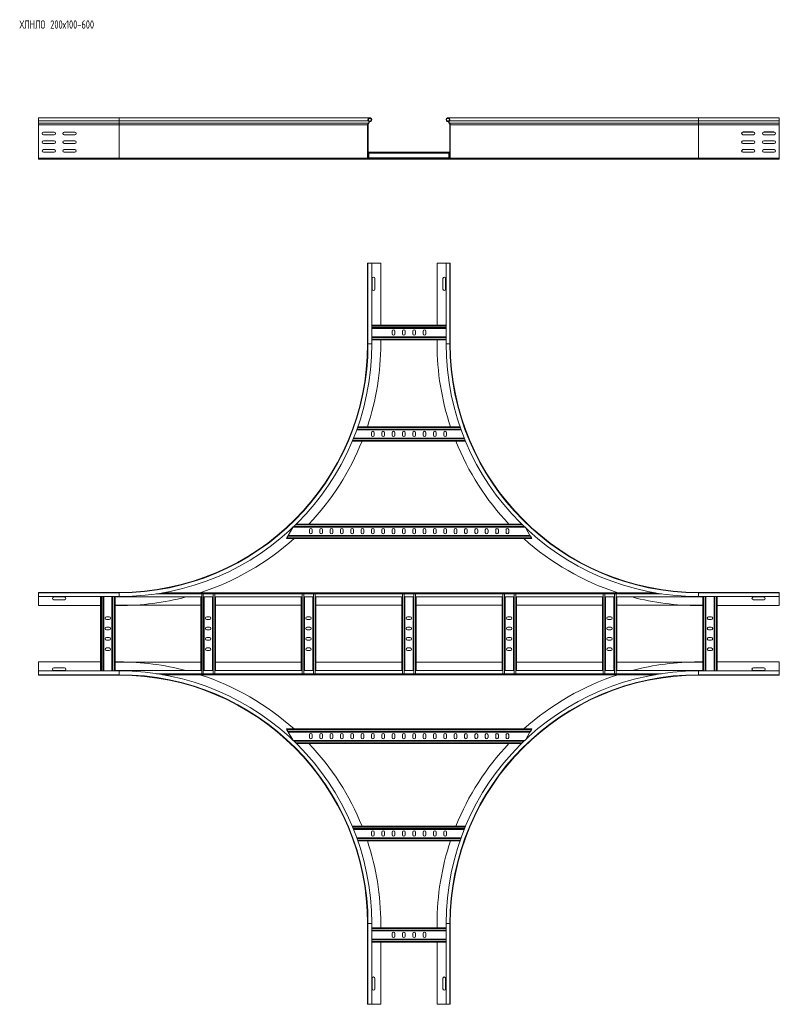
# Model space of a CAD drawing. Header units: millimetres. Extents: x -39 to 18998, y -9084 to 295.
# Tile 1 of 29: x -39 to 1796, y -8586 to -6208. Entities that reach past the tile are written whole.
import ezdxf

# ---------------------------------------------------------------- set-up
doc = ezdxf.new("R2010")
doc.units = ezdxf.units.MM
doc.styles.add('SLDTEXTSTYLE0', font='TXT', dxfattribs={"width": 0.7, "bigfont": 'bigfont'})

msp = doc.modelspace()

# ---------------------------------------------------------------- linework, layer by layer
at = {"color": 7, "linetype": 'Continuous', "lineweight": 15}
for p, q in [((201.1, -6445.2), (6.1, -6445.2)), ((6.1, -6445.2), (6.1, -6452.6)), ((6.1, -6452.6), (6.1, -6457.9)), ((6.1, -6457.9), (6.1, -6458.3)), ((6.1, -6458.3), (6.1, -6462.4)), ((6.1, -6462.4), (6.1, -6542.8)), ((806.7, -6445.2), (201.1, -6445.2)), ((801.1, -6462.4), (801.1, -6542.8)), ((802.3, -6542.8), (802.3, -6462.4)), ((803.1, -6457.9), (802.7, -6458.3)), ((803.6, -6459.1), (803.9, -6458.8)), ((807.9, -6452.9), (804.8, -6452.9)), ((808.3, -6454), (805.2, -6454)), ((807.9, -6452.9), (808.3, -6454)), ((994.2, -6452.9), (993.8, -6454)), ((996.9, -6454), (993.8, -6454)), ((997.3, -6452.9), (994.2, -6452.9)), ((1601.1, -6445.2), (995.4, -6445.2)), ((998.6, -6459.1), (998.2, -6458.8)), ((999.1, -6457.9), (999.4, -6458.3)), ((999.9, -6542.8), (999.9, -6462.4)), ((1001.1, -6462.4), (1001.1, -6542.8)), ((1796.1, -6445.2), (1601.1, -6445.2)), ((1796.1, -6445.2), (1796.1, -6452.6)), ((1796.1, -6452.6), (1796.1, -6457.9)), ((1796.1, -6457.9), (1796.1, -6458.3)), ((1796.1, -6458.3), (1796.1, -6462.4)), ((1796.1, -6462.4), (1796.1, -6542.8)), ((18.3, -6479.9), (43.8, -6479.9)), ((18.3, -6485.9), (43.8, -6485.9)), ((43.8, -6486.4), (18.3, -6486.4)), ((68.3, -6479.9), (93.8, -6479.9)), ((68.3, -6485.9), (93.8, -6485.9)), ((93.8, -6486.4), (68.3, -6486.4)), ((1733.8, -6479.4), (1708.3, -6479.4)), ((1733.8, -6479.9), (1708.3, -6479.9)), ((1708.3, -6485.9), (1733.8, -6485.9)), ((1783.8, -6479.4), (1758.3, -6479.4)), ((1783.8, -6479.9), (1758.3, -6479.9)), ((1758.3, -6485.9), (1783.8, -6485.9)), ((18.3, -6500.9), (43.8, -6500.9)), ((18.3, -6507.2), (43.8, -6507.2)), ((43.8, -6507.4), (18.3, -6507.4)), ((68.3, -6500.9), (93.8, -6500.9)), ((68.3, -6507.2), (93.8, -6507.2)), ((93.8, -6507.4), (68.3, -6507.4)), ((1733.8, -6500.7), (1708.3, -6500.7)), ((1733.8, -6500.9), (1708.3, -6500.9)), ((1708.3, -6507.2), (1733.8, -6507.2)), ((1783.8, -6500.7), (1758.3, -6500.7)), ((1783.8, -6500.9), (1758.3, -6500.9)), ((1758.3, -6507.2), (1783.8, -6507.2)), ((18.3, -6521.9), (43.8, -6521.9)), ((43.8, -6528.4), (18.3, -6528.4)), ((68.3, -6521.9), (93.8, -6521.9)), ((93.8, -6528.4), (68.3, -6528.4)), ((802.3, -6528.5), (804.6, -6528.5)), ((997.6, -6528.5), (804.6, -6528.5)), ((804.6, -6530.3), (804.6, -6528.5)), ((804.6, -6542.2), (804.6, -6530.3)), ((997.6, -6528.5), (999.9, -6528.5)), ((997.6, -6530.3), (997.6, -6528.5)), ((997.6, -6542.2), (997.6, -6530.3)), ((1733.8, -6521.9), (1708.3, -6521.9)), ((1708.3, -6528.4), (1733.8, -6528.4)), ((1783.8, -6521.9), (1758.3, -6521.9)), ((1758.3, -6528.4), (1783.8, -6528.4)), ((6.1, -6542.8), (6.1, -6545.2)), ((201.1, -6545.2), (6.1, -6545.2)), ((803.5, -6545.2), (201.1, -6545.2)), ((833.1, -6544), (803.5, -6544)), ((803.5, -6545.2), (833.1, -6545.2)), ((804.6, -6544), (804.6, -6542.2)), ((833.1, -6545.2), (833.1, -6544)), ((969.1, -6544), (833.1, -6544)), ((833.1, -6545.2), (969.1, -6545.2)), ((969.1, -6544), (998.7, -6544)), ((969.1, -6545.2), (969.1, -6544)), ((998.7, -6545.2), (969.1, -6545.2)), ((997.6, -6544), (997.6, -6542.2)), ((1601.1, -6545.2), (998.7, -6545.2)), ((1601.1, -6545.2), (1796.1, -6545.2)), ((1796.1, -6542.8), (1796.1, -6545.2)), ((801.1, -6991.3), (801.1, -6796.3)), ((802.2, -6796.3), (801.1, -6796.3)), ((802.2, -6796.3), (802.2, -6991.3)), ((811.3, -6796.3), (802.2, -6796.3)), ((811.3, -6991.3), (811.3, -6796.3)), ((833.1, -6796.3), (811.3, -6796.3)), ((833.1, -6946.3), (833.1, -6796.3)), ((969.1, -6946.3), (969.1, -6796.3)), ((969.1, -6796.3), (990.8, -6796.3)), ((990.8, -6796.3), (990.8, -6991.3)), ((990.8, -6796.3), (999.9, -6796.3)), ((999.9, -6991.3), (999.9, -6796.3)), ((999.9, -6796.3), (1001.1, -6796.3)), ((1001.1, -6991.3), (1001.1, -6796.3)), ((812.3, -6833.5), (812.3, -6859)), ((818.8, -6859), (818.8, -6833.5)), ((983.3, -6833.5), (983.3, -6859)), ((989.8, -6859), (989.8, -6833.5)), ((811.3, -6946.3), (990.8, -6946.3)), ((811.3, -6953.8), (990.8, -6953.8)), ((860.3, -6960.5), (860.3, -6967)), ((866.8, -6967), (866.8, -6960.5)), ((885.3, -6960.5), (885.3, -6967)), ((891.8, -6967), (891.8, -6960.5)), ((910.3, -6960.5), (910.3, -6967)), ((916.8, -6967), (916.8, -6960.5)), ((935.3, -6960.5), (935.3, -6967)), ((941.8, -6967), (941.8, -6960.5)), ((811.3, -6973.8), (990.8, -6973.8)), ((811.3, -6981.3), (990.8, -6981.3)), ((833.1, -6991.3), (833.1, -6981.3)), ((969.1, -6991.3), (969.1, -6981.3)), ((1027.2, -7198.8), (774.9, -7198.8)), ((1024.6, -7191.3), (777.6, -7191.3)), ((810.5, -7205.5), (810.5, -7212)), ((817, -7212), (817, -7205.5)), ((835.5, -7205.5), (835.5, -7212)), ((842, -7212), (842, -7205.5)), ((860.5, -7205.5), (860.5, -7212)), ((867, -7212), (867, -7205.5)), ((885.5, -7205.5), (885.5, -7212)), ((892, -7212), (892, -7205.5)), ((910.5, -7205.5), (910.5, -7212)), ((917, -7212), (917, -7205.5)), ((935.5, -7205.5), (935.5, -7212)), ((942, -7212), (942, -7205.5)), ((960.5, -7205.5), (960.5, -7212)), ((967, -7212), (967, -7205.5)), ((985.5, -7205.5), (985.5, -7212)), ((992, -7212), (992, -7205.5)), ((1037.9, -7226.3), (764.2, -7226.3)), ((1034.8, -7218.8), (767.3, -7218.8)), ((620.2, -7434.7), (609.3, -7453.8)), ((1180.9, -7433.8), (621.3, -7433.8)), ((1173.1, -7426.3), (629, -7426.3)), ((660.7, -7440.5), (660.7, -7447)), ((667.2, -7447), (667.2, -7440.5)), ((685.7, -7440.5), (685.7, -7447)), ((692.2, -7447), (692.2, -7440.5)), ((710.7, -7440.5), (710.7, -7447)), ((717.2, -7447), (717.2, -7440.5)), ((735.7, -7440.5), (735.7, -7447)), ((742.2, -7447), (742.2, -7440.5)), ((760.7, -7440.5), (760.7, -7447)), ((767.2, -7447), (767.2, -7440.5)), ((785.7, -7440.5), (785.7, -7447)), ((792.2, -7447), (792.2, -7440.5)), ((810.7, -7440.5), (810.7, -7447)), ((817.2, -7447), (817.2, -7440.5)), ((835.7, -7440.5), (835.7, -7447)), ((842.2, -7447), (842.2, -7440.5)), ((860.7, -7440.5), (860.7, -7447)), ((867.2, -7447), (867.2, -7440.5)), ((885.7, -7440.5), (885.7, -7447)), ((892.2, -7447), (892.2, -7440.5)), ((910.7, -7440.5), (910.7, -7447)), ((917.2, -7447), (917.2, -7440.5)), ((935.7, -7440.5), (935.7, -7447)), ((942.2, -7447), (942.2, -7440.5)), ((960.7, -7440.5), (960.7, -7447)), ((967.2, -7447), (967.2, -7440.5)), ((985.7, -7440.5), (985.7, -7447)), ((992.2, -7447), (992.2, -7440.5)), ((1010.7, -7440.5), (1010.7, -7447)), ((1017.2, -7447), (1017.2, -7440.5)), ((1035.7, -7440.5), (1035.7, -7447)), ((1042.2, -7447), (1042.2, -7440.5)), ((1060.7, -7440.5), (1060.7, -7447)), ((1067.2, -7447), (1067.2, -7440.5)), ((1085.7, -7440.5), (1085.7, -7447)), ((1092.2, -7447), (1092.2, -7440.5)), ((1110.7, -7440.5), (1110.7, -7447)), ((1117.2, -7447), (1117.2, -7440.5)), ((1135.7, -7440.5), (1135.7, -7447)), ((1142.2, -7447), (1142.2, -7440.5)), ((1193.6, -7453.8), (1183.5, -7436.2)), ((604.9, -7461.3), (606, -7459.5)), ((1197.9, -7461.3), (604.9, -7461.3)), ((606, -7459.5), (608.2, -7455.6)), ((608.2, -7455.6), (609.3, -7453.8)), ((1193.6, -7453.8), (609.3, -7453.8)), ((1193.6, -7453.8), (1194.6, -7455.6)), ((1194.6, -7455.6), (1196.9, -7459.5)), ((1196.9, -7459.5), (1197.9, -7461.3)), ((201.1, -7591.3), (6.1, -7591.3)), ((6.1, -7592.4), (6.1, -7591.3)), ((201.1, -7592.4), (6.1, -7592.4)), ((6.1, -7601.5), (6.1, -7592.4)), ((6.1, -7601.5), (201.1, -7601.5)), ((6.1, -7623.3), (6.1, -7601.5)), ((68.8, -7602.5), (43.3, -7602.5)), ((43.3, -7609), (68.8, -7609)), ((156.1, -7781), (156.1, -7601.5)), ((163.6, -7781), (163.6, -7601.5)), ((183.6, -7781), (183.6, -7601.5)), ((191.1, -7601.5), (191.1, -7602.5)), ((191.1, -7780.1), (191.1, -7602.5)), ((399, -7602.5), (191.1, -7602.5)), ((1496.5, -7592.5), (305.6, -7592.5)), ((398.6, -7780.1), (398.6, -7602.5)), ((399, -7594.8), (400.4, -7594.8)), ((400.4, -7594.8), (404.3, -7594.8)), ((404.3, -7594.8), (405.7, -7594.8)), ((426.5, -7602.5), (405.6, -7602.5)), ((406.1, -7780.1), (406.1, -7602.5)), ((426.1, -7780.1), (426.1, -7602.5)), ((426.5, -7594.8), (427.9, -7594.8)), ((427.9, -7594.8), (431.8, -7594.8)), ((431.8, -7594.8), (433.2, -7594.8)), ((641.5, -7602.5), (433.1, -7602.5)), ((433.6, -7780.1), (433.6, -7602.5)), ((641.1, -7780.1), (641.1, -7602.5)), ((641.5, -7594.8), (642.9, -7594.8)), ((642.9, -7594.8), (646.8, -7594.8)), ((646.8, -7594.8), (648.2, -7594.8)), ((669, -7602.5), (648.1, -7602.5)), ((648.6, -7780.1), (648.6, -7602.5)), ((668.6, -7780.1), (668.6, -7602.5)), ((669, -7594.8), (670.4, -7594.8)), ((670.4, -7594.8), (674.3, -7594.8)), ((674.3, -7594.8), (675.7, -7594.8)), ((884, -7602.5), (675.6, -7602.5)), ((676.1, -7780.1), (676.1, -7602.5)), ((883.6, -7780.1), (883.6, -7602.5)), ((884, -7594.8), (885.4, -7594.8)), ((885.4, -7594.8), (889.3, -7594.8)), ((889.3, -7594.8), (890.7, -7594.8)), ((911.5, -7602.5), (890.6, -7602.5)), ((891.1, -7780.1), (891.1, -7602.5)), ((911.1, -7780.1), (911.1, -7602.5)), ((911.5, -7594.8), (912.9, -7594.8)), ((912.9, -7594.8), (916.8, -7594.8)), ((916.8, -7594.8), (918.2, -7594.8)), ((1126.5, -7602.5), (918.1, -7602.5)), ((918.6, -7780.1), (918.6, -7602.5)), ((1126.1, -7780.1), (1126.1, -7602.5)), ((1126.5, -7594.8), (1127.9, -7594.8)), ((1127.9, -7594.8), (1131.8, -7594.8)), ((1131.8, -7594.8), (1133.2, -7594.8)), ((1154, -7602.5), (1133.1, -7602.5)), ((1133.6, -7780.1), (1133.6, -7602.5)), ((1153.6, -7780.1), (1153.6, -7602.5)), ((1154, -7594.8), (1155.4, -7594.8)), ((1155.4, -7594.8), (1159.3, -7594.8)), ((1159.3, -7594.8), (1160.7, -7594.8)), ((1369, -7602.5), (1160.6, -7602.5)), ((1161.1, -7780.1), (1161.1, -7602.5)), ((1368.6, -7780.1), (1368.6, -7602.5)), ((1369, -7594.8), (1370.4, -7594.8)), ((1370.4, -7594.8), (1374.3, -7594.8)), ((1374.3, -7594.8), (1375.7, -7594.8)), ((1396.5, -7602.5), (1375.6, -7602.5)), ((1376.1, -7780.1), (1376.1, -7602.5)), ((1396.1, -7780.1), (1396.1, -7602.5)), ((1396.5, -7594.8), (1397.9, -7594.8)), ((1397.9, -7594.8), (1401.8, -7594.8)), ((1401.8, -7594.8), (1403.2, -7594.8)), ((1611.1, -7602.5), (1403.1, -7602.5)), ((1403.6, -7780.1), (1403.6, -7602.5)), ((1601.1, -7591.3), (1796.1, -7591.3)), ((1796.1, -7592.4), (1601.1, -7592.4)), ((1601.1, -7601.5), (1796.1, -7601.5)), ((1611.1, -7601.5), (1611.1, -7602.5)), ((1611.1, -7780.1), (1611.1, -7602.5)), ((1618.6, -7781), (1618.6, -7601.5)), ((1638.6, -7781), (1638.6, -7601.5)), ((1646.1, -7781), (1646.1, -7601.5)), ((1758.8, -7602.5), (1733.3, -7602.5)), ((1733.3, -7609), (1758.8, -7609)), ((1796.1, -7592.4), (1796.1, -7591.3)), ((1796.1, -7601.5), (1796.1, -7592.4)), ((1796.1, -7623.3), (1796.1, -7601.5)), ((156.1, -7623.3), (6.1, -7623.3)), ((398.6, -7622.5), (191.1, -7622.5)), ((201.1, -7623.3), (191.1, -7623.3)), ((641.1, -7622.5), (433.6, -7622.5)), ((883.6, -7622.5), (676.1, -7622.5)), ((1126.1, -7622.5), (918.6, -7622.5)), ((1368.6, -7622.5), (1161.1, -7622.5)), ((1611.1, -7622.5), (1403.6, -7622.5)), ((1601.1, -7623.3), (1611.1, -7623.3)), ((1646.1, -7623.3), (1796.1, -7623.3)), ((176.8, -7650.5), (170.3, -7650.5)), ((170.3, -7657), (176.8, -7657)), ((419.3, -7650.5), (412.8, -7650.5)), ((412.8, -7657), (419.3, -7657)), ((661.8, -7650.5), (655.3, -7650.5)), ((655.3, -7657), (661.8, -7657)), ((904.3, -7650.5), (897.8, -7650.5)), ((897.8, -7657), (904.3, -7657)), ((1146.8, -7650.5), (1140.3, -7650.5)), ((1140.3, -7657), (1146.8, -7657)), ((1389.3, -7650.5), (1382.8, -7650.5)), ((1382.8, -7657), (1389.3, -7657)), ((1631.8, -7650.5), (1625.3, -7650.5)), ((1625.3, -7657), (1631.8, -7657)), ((176.8, -7675.5), (170.3, -7675.5)), ((419.3, -7675.5), (412.8, -7675.5)), ((661.8, -7675.5), (655.3, -7675.5)), ((904.3, -7675.5), (897.8, -7675.5)), ((1146.8, -7675.5), (1140.3, -7675.5)), ((1389.3, -7675.5), (1382.8, -7675.5)), ((1631.8, -7675.5), (1625.3, -7675.5)), ((170.3, -7682), (176.8, -7682)), ((176.8, -7700.5), (170.3, -7700.5)), ((412.8, -7682), (419.3, -7682)), ((419.3, -7700.5), (412.8, -7700.5)), ((655.3, -7682), (661.8, -7682)), ((661.8, -7700.5), (655.3, -7700.5)), ((897.8, -7682), (904.3, -7682)), ((904.3, -7700.5), (897.8, -7700.5)), ((1140.3, -7682), (1146.8, -7682)), ((1146.8, -7700.5), (1140.3, -7700.5)), ((1382.8, -7682), (1389.3, -7682)), ((1389.3, -7700.5), (1382.8, -7700.5)), ((1625.3, -7682), (1631.8, -7682)), ((1631.8, -7700.5), (1625.3, -7700.5)), ((170.3, -7707), (176.8, -7707)), ((176.8, -7725.5), (170.3, -7725.5)), ((412.8, -7707), (419.3, -7707)), ((419.3, -7725.5), (412.8, -7725.5)), ((655.3, -7707), (661.8, -7707)), ((661.8, -7725.5), (655.3, -7725.5)), ((897.8, -7707), (904.3, -7707)), ((904.3, -7725.5), (897.8, -7725.5)), ((1140.3, -7707), (1146.8, -7707)), ((1146.8, -7725.5), (1140.3, -7725.5)), ((1382.8, -7707), (1389.3, -7707)), ((1389.3, -7725.5), (1382.8, -7725.5)), ((1625.3, -7707), (1631.8, -7707)), ((1631.8, -7725.5), (1625.3, -7725.5)), ((170.3, -7732), (176.8, -7732)), ((412.8, -7732), (419.3, -7732)), ((655.3, -7732), (661.8, -7732)), ((897.8, -7732), (904.3, -7732)), ((1140.3, -7732), (1146.8, -7732)), ((1382.8, -7732), (1389.3, -7732)), ((1625.3, -7732), (1631.8, -7732)), ((156.1, -7759.3), (6.1, -7759.3)), ((6.1, -7759.3), (6.1, -7781)), ((68.8, -7773.5), (43.3, -7773.5)), ((201.1, -7759.3), (191.1, -7759.3)), ((191.1, -7760.1), (398.6, -7760.1)), ((433.6, -7760.1), (641.1, -7760.1)), ((676.1, -7760.1), (883.6, -7760.1)), ((918.6, -7760.1), (1126.1, -7760.1)), ((1161.1, -7760.1), (1368.6, -7760.1)), ((1403.6, -7760.1), (1611.1, -7760.1)), ((1601.1, -7759.3), (1611.1, -7759.3)), ((1646.1, -7759.3), (1796.1, -7759.3)), ((1758.8, -7773.5), (1733.3, -7773.5)), ((1796.1, -7759.3), (1796.1, -7781)), ((201.1, -7781), (6.1, -7781)), ((6.1, -7781), (6.1, -7790.1)), ((6.1, -7790.1), (201.1, -7790.1)), ((6.1, -7790.1), (6.1, -7791.3)), ((201.1, -7791.3), (6.1, -7791.3)), ((43.3, -7780), (68.8, -7780)), ((191.1, -7781), (191.1, -7780.1)), ((191.1, -7780.1), (399, -7780.1)), ((305.6, -7790.1), (1496.5, -7790.1)), ((399, -7787.8), (400.4, -7787.8)), ((400.4, -7787.8), (404.3, -7787.8)), ((404.3, -7787.8), (405.7, -7787.8)), ((405.6, -7780.1), (426.5, -7780.1)), ((426.5, -7787.8), (427.9, -7787.8)), ((427.9, -7787.8), (431.8, -7787.8)), ((431.8, -7787.8), (433.2, -7787.8)), ((433.1, -7780.1), (641.5, -7780.1)), ((641.5, -7787.8), (642.9, -7787.8)), ((642.9, -7787.8), (646.8, -7787.8)), ((646.8, -7787.8), (648.2, -7787.8)), ((648.1, -7780.1), (669, -7780.1)), ((669, -7787.8), (670.4, -7787.8)), ((670.4, -7787.8), (674.3, -7787.8)), ((674.3, -7787.8), (675.7, -7787.8)), ((675.6, -7780.1), (884, -7780.1)), ((884, -7787.8), (885.4, -7787.8)), ((885.4, -7787.8), (889.3, -7787.8)), ((889.3, -7787.8), (890.7, -7787.8)), ((890.6, -7780.1), (911.5, -7780.1)), ((911.5, -7787.8), (912.9, -7787.8)), ((912.9, -7787.8), (916.8, -7787.8)), ((916.8, -7787.8), (918.2, -7787.8)), ((918.1, -7780.1), (1126.5, -7780.1)), ((1126.5, -7787.8), (1127.9, -7787.8)), ((1127.9, -7787.8), (1131.8, -7787.8)), ((1131.8, -7787.8), (1133.2, -7787.8)), ((1133.1, -7780.1), (1154, -7780.1)), ((1154, -7787.8), (1155.4, -7787.8)), ((1155.4, -7787.8), (1159.3, -7787.8)), ((1159.3, -7787.8), (1160.7, -7787.8)), ((1160.6, -7780.1), (1369, -7780.1)), ((1369, -7787.8), (1370.4, -7787.8)), ((1370.4, -7787.8), (1374.3, -7787.8)), ((1374.3, -7787.8), (1375.7, -7787.8)), ((1375.6, -7780.1), (1396.5, -7780.1)), ((1396.5, -7787.8), (1397.9, -7787.8)), ((1397.9, -7787.8), (1401.8, -7787.8)), ((1401.8, -7787.8), (1403.2, -7787.8)), ((1403.1, -7780.1), (1611.1, -7780.1)), ((1796.1, -7781), (1601.1, -7781)), ((1601.1, -7790.1), (1796.1, -7790.1)), ((1601.1, -7791.3), (1796.1, -7791.3)), ((1611.1, -7781), (1611.1, -7780.1)), ((1733.3, -7780), (1758.8, -7780)), ((1796.1, -7781), (1796.1, -7790.1)), ((1796.1, -7790.1), (1796.1, -7791.3)), ((606, -7923.1), (604.9, -7921.3)), ((604.9, -7921.3), (1197.9, -7921.3)), ((608.2, -7927), (606, -7923.1)), ((609.3, -7928.8), (608.2, -7927)), ((609.3, -7928.8), (1193.6, -7928.8)), ((609.3, -7928.8), (620.2, -7947.8)), ((660.7, -7935.5), (660.7, -7942)), ((667.2, -7942), (667.2, -7935.5)), ((685.7, -7935.5), (685.7, -7942)), ((692.2, -7942), (692.2, -7935.5)), ((710.7, -7935.5), (710.7, -7942)), ((717.2, -7942), (717.2, -7935.5)), ((735.7, -7935.5), (735.7, -7942)), ((742.2, -7942), (742.2, -7935.5)), ((760.7, -7935.5), (760.7, -7942)), ((767.2, -7942), (767.2, -7935.5)), ((785.7, -7935.5), (785.7, -7942)), ((792.2, -7942), (792.2, -7935.5)), ((810.7, -7935.5), (810.7, -7942)), ((817.2, -7942), (817.2, -7935.5)), ((835.7, -7935.5), (835.7, -7942)), ((842.2, -7942), (842.2, -7935.5)), ((860.7, -7935.5), (860.7, -7942)), ((867.2, -7942), (867.2, -7935.5)), ((885.7, -7935.5), (885.7, -7942)), ((892.2, -7942), (892.2, -7935.5)), ((910.7, -7935.5), (910.7, -7942)), ((917.2, -7942), (917.2, -7935.5)), ((935.7, -7935.5), (935.7, -7942)), ((942.2, -7942), (942.2, -7935.5)), ((960.7, -7935.5), (960.7, -7942)), ((967.2, -7942), (967.2, -7935.5)), ((985.7, -7935.5), (985.7, -7942)), ((992.2, -7942), (992.2, -7935.5)), ((1010.7, -7935.5), (1010.7, -7942)), ((1017.2, -7942), (1017.2, -7935.5)), ((1035.7, -7935.5), (1035.7, -7942)), ((1042.2, -7942), (1042.2, -7935.5)), ((1060.7, -7935.5), (1060.7, -7942)), ((1067.2, -7942), (1067.2, -7935.5)), ((1085.7, -7935.5), (1085.7, -7942)), ((1092.2, -7942), (1092.2, -7935.5)), ((1110.7, -7935.5), (1110.7, -7942)), ((1117.2, -7942), (1117.2, -7935.5)), ((1135.7, -7935.5), (1135.7, -7942)), ((1142.2, -7942), (1142.2, -7935.5)), ((1183.5, -7946.3), (1193.6, -7928.8)), ((1194.6, -7927), (1193.6, -7928.8)), ((1196.9, -7923.1), (1194.6, -7927)), ((1197.9, -7921.3), (1196.9, -7923.1)), ((621.3, -7948.8), (1180.9, -7948.8)), ((629, -7956.3), (1173.1, -7956.3)), ((764.2, -8156.3), (1037.9, -8156.3)), ((767.3, -8163.8), (1034.8, -8163.8)), ((810.5, -8170.5), (810.5, -8177)), ((817, -8177), (817, -8170.5)), ((835.5, -8170.5), (835.5, -8177)), ((842, -8177), (842, -8170.5)), ((860.5, -8170.5), (860.5, -8177)), ((867, -8177), (867, -8170.5)), ((885.5, -8170.5), (885.5, -8177)), ((892, -8177), (892, -8170.5)), ((910.5, -8170.5), (910.5, -8177)), ((917, -8177), (917, -8170.5)), ((935.5, -8170.5), (935.5, -8177)), ((942, -8177), (942, -8170.5)), ((960.5, -8170.5), (960.5, -8177)), ((967, -8177), (967, -8170.5)), ((985.5, -8170.5), (985.5, -8177)), ((992, -8177), (992, -8170.5)), ((774.9, -8183.8), (1027.2, -8183.8)), ((777.6, -8191.3), (1024.6, -8191.3)), ((801.1, -8391.3), (801.1, -8586.3)), ((802.2, -8391.3), (802.2, -8586.3)), ((811.3, -8586.3), (811.3, -8391.3)), ((833.1, -8391.3), (833.1, -8401.3)), ((969.1, -8391.3), (969.1, -8401.3)), ((990.8, -8391.3), (990.8, -8586.3)), ((999.9, -8586.3), (999.9, -8391.3)), ((1001.1, -8391.3), (1001.1, -8586.3)), ((990.8, -8401.3), (811.3, -8401.3)), ((990.8, -8408.8), (811.3, -8408.8)), ((860.3, -8415.5), (860.3, -8422)), ((866.8, -8422), (866.8, -8415.5)), ((885.3, -8415.5), (885.3, -8422)), ((891.8, -8422), (891.8, -8415.5)), ((910.3, -8415.5), (910.3, -8422)), ((916.8, -8422), (916.8, -8415.5)), ((935.3, -8415.5), (935.3, -8422)), ((941.8, -8422), (941.8, -8415.5)), ((990.8, -8428.8), (811.3, -8428.8)), ((990.8, -8436.3), (811.3, -8436.3)), ((833.1, -8436.3), (833.1, -8586.3)), ((969.1, -8436.3), (969.1, -8586.3)), ((812.3, -8523.5), (812.3, -8549)), ((818.8, -8549), (818.8, -8523.5)), ((983.3, -8523.5), (983.3, -8549)), ((989.8, -8549), (989.8, -8523.5)), ((802.2, -8586.3), (801.1, -8586.3)), ((811.3, -8586.3), (802.2, -8586.3)), ((833.1, -8586.3), (811.3, -8586.3)), ((969.1, -8586.3), (990.8, -8586.3)), ((990.8, -8586.3), (999.9, -8586.3)), ((999.9, -8586.3), (1001.1, -8586.3))]:
    msp.add_line(p, q, dxfattribs=at)
at = {"color": 8, "linetype": 'Continuous', "lineweight": 0}
for p, q in [((201.1, -6452.6), (6.1, -6452.6)), ((201.1, -6457.9), (6.1, -6457.9)), ((201.1, -6458.3), (6.1, -6458.3)), ((201.1, -6462.4), (6.1, -6462.4)), ((201.1, -6445.2), (201.1, -6452.6)), ((803.2, -6452.6), (201.1, -6452.6)), ((201.1, -6452.6), (201.1, -6457.9)), ((803.1, -6457.9), (201.1, -6457.9)), ((201.1, -6457.9), (201.1, -6458.3)), ((201.1, -6458.3), (201.1, -6462.4)), ((802.7, -6458.3), (201.1, -6458.3)), ((201.1, -6462.4), (201.1, -6542.8)), ((801.1, -6462.4), (201.1, -6462.4)), ((1601.1, -6452.6), (998.9, -6452.6)), ((1601.1, -6457.9), (999.1, -6457.9)), ((1601.1, -6458.3), (999.4, -6458.3)), ((1601.1, -6462.4), (1001.1, -6462.4)), ((1601.1, -6445.2), (1601.1, -6452.6)), ((1601.1, -6452.6), (1601.1, -6457.9)), ((1601.1, -6452.6), (1796.1, -6452.6)), ((1601.1, -6457.9), (1601.1, -6458.3)), ((1601.1, -6457.9), (1796.1, -6457.9)), ((1601.1, -6458.3), (1601.1, -6462.4)), ((1601.1, -6458.3), (1796.1, -6458.3)), ((1601.1, -6462.4), (1601.1, -6542.8)), ((1601.1, -6462.4), (1796.1, -6462.4)), ((802.3, -6530.3), (804.6, -6530.3)), ((997.6, -6530.3), (804.6, -6530.3)), ((997.6, -6530.3), (999.9, -6530.3)), ((201.1, -6542.8), (6.1, -6542.8)), ((801.1, -6542.8), (201.1, -6542.8)), ((201.1, -6542.8), (201.1, -6545.2)), ((802.3, -6542.2), (804.6, -6542.2)), ((997.6, -6542.2), (804.6, -6542.2)), ((997.6, -6542.2), (999.9, -6542.2)), ((1601.1, -6542.8), (1001.1, -6542.8)), ((1601.1, -6542.8), (1601.1, -6545.2)), ((1601.1, -6542.8), (1796.1, -6542.8)), ((811.3, -6948.1), (990.8, -6948.1)), ((811.3, -6952), (990.8, -6952)), ((802.2, -6991.3), (801.1, -6991.3)), ((811.3, -6991.3), (802.2, -6991.3)), ((811.3, -6975.6), (990.8, -6975.6)), ((811.3, -6979.5), (990.8, -6979.5)), ((990.8, -6991.3), (999.9, -6991.3)), ((999.9, -6991.3), (1001.1, -6991.3)), ((1026.6, -7197), (775.6, -7197)), ((1025.2, -7193.1), (777, -7193.1)), ((1037.2, -7224.5), (765, -7224.5)), ((1035.6, -7220.6), (766.6, -7220.6)), ((1179, -7432), (623.2, -7432)), ((1175, -7428.1), (627.2, -7428.1)), ((1196.9, -7459.5), (606, -7459.5)), ((1194.6, -7455.6), (608.2, -7455.6)), ((157.9, -7781), (157.9, -7601.5)), ((161.8, -7781), (161.8, -7601.5)), ((185.4, -7781), (185.4, -7601.5)), ((189.3, -7781), (189.3, -7601.5)), ((201.1, -7592.4), (201.1, -7591.3)), ((201.1, -7601.5), (201.1, -7592.4)), ((399, -7594.9), (290.7, -7594.9)), ((400.4, -7787.8), (400.4, -7594.8)), ((404.3, -7787.8), (404.3, -7594.8)), ((426.5, -7594.9), (405.6, -7594.9)), ((427.9, -7787.8), (427.9, -7594.8)), ((431.8, -7787.8), (431.8, -7594.8)), ((641.5, -7594.9), (433.1, -7594.9)), ((642.9, -7787.8), (642.9, -7594.8)), ((646.8, -7787.8), (646.8, -7594.8)), ((669, -7594.9), (648.1, -7594.9)), ((670.4, -7787.8), (670.4, -7594.8)), ((674.3, -7787.8), (674.3, -7594.8)), ((884, -7594.9), (675.6, -7594.9)), ((885.4, -7787.8), (885.4, -7594.8)), ((889.3, -7787.8), (889.3, -7594.8)), ((911.5, -7594.9), (890.6, -7594.9)), ((912.9, -7787.8), (912.9, -7594.8)), ((916.8, -7787.8), (916.8, -7594.8)), ((1126.5, -7594.9), (918.1, -7594.9)), ((1127.9, -7787.8), (1127.9, -7594.8)), ((1131.8, -7787.8), (1131.8, -7594.8)), ((1154, -7594.9), (1133.1, -7594.9)), ((1155.4, -7787.8), (1155.4, -7594.8)), ((1159.3, -7787.8), (1159.3, -7594.8)), ((1369, -7594.9), (1160.6, -7594.9)), ((1370.4, -7787.8), (1370.4, -7594.8)), ((1374.3, -7787.8), (1374.3, -7594.8)), ((1396.5, -7594.9), (1375.6, -7594.9)), ((1397.9, -7787.8), (1397.9, -7594.8)), ((1401.8, -7787.8), (1401.8, -7594.8)), ((1511.4, -7594.9), (1403.1, -7594.9)), ((1601.1, -7592.4), (1601.1, -7591.3)), ((1601.1, -7601.5), (1601.1, -7592.4)), ((1612.9, -7781), (1612.9, -7601.5)), ((1616.8, -7781), (1616.8, -7601.5)), ((1640.4, -7781), (1640.4, -7601.5)), ((1644.3, -7781), (1644.3, -7601.5)), ((201.1, -7781), (201.1, -7790.1)), ((201.1, -7790.1), (201.1, -7791.3)), ((290.7, -7787.7), (399, -7787.7)), ((405.6, -7787.7), (426.5, -7787.7)), ((433.1, -7787.7), (641.5, -7787.7)), ((648.1, -7787.7), (669, -7787.7)), ((675.6, -7787.7), (884, -7787.7)), ((890.6, -7787.7), (911.5, -7787.7)), ((918.1, -7787.7), (1126.5, -7787.7)), ((1133.1, -7787.7), (1154, -7787.7)), ((1160.6, -7787.7), (1369, -7787.7)), ((1375.6, -7787.7), (1396.5, -7787.7)), ((1403.1, -7787.7), (1511.4, -7787.7)), ((1601.1, -7781), (1601.1, -7790.1)), ((1601.1, -7790.1), (1601.1, -7791.3)), ((606, -7923.1), (1196.9, -7923.1)), ((608.2, -7927), (1194.6, -7927)), ((623.2, -7950.6), (1179, -7950.6)), ((627.2, -7954.5), (1175, -7954.5)), ((765, -8158.1), (1037.2, -8158.1)), ((766.6, -8162), (1035.6, -8162)), ((775.6, -8185.6), (1026.6, -8185.6)), ((777, -8189.5), (1025.2, -8189.5)), ((802.2, -8391.3), (801.1, -8391.3)), ((811.3, -8391.3), (802.2, -8391.3)), ((990.8, -8391.3), (999.9, -8391.3)), ((999.9, -8391.3), (1001.1, -8391.3)), ((990.8, -8403.1), (811.3, -8403.1)), ((990.8, -8407), (811.3, -8407)), ((990.8, -8430.6), (811.3, -8430.6)), ((990.8, -8434.5), (811.3, -8434.5))]:
    msp.add_line(p, q, dxfattribs=at)
at = {"color": 7, "linetype": 'Continuous', "lineweight": 15}
for centre, radius, start, end in [((807.1, -6462.4), 6, 136.4649, 180), ((806.7, -6449.7), 4.55, 290.35, 219.6816), ((807.1, -6462.4), 4.8, 136.4649, 180), ((800.2, -6455.2), 4, 316.4649, 39.6816), ((806.7, -6449.7), 3.35, 290.35, 219.6816), ((800.2, -6455.2), 5.2, 316.4649, 39.6816), ((995.4, -6449.7), 4.55, 320.3184, 249.65), ((995.4, -6449.7), 3.35, 320.3184, 249.65), ((1002, -6455.2), 5.2, 140.3184, 223.5351), ((1002, -6455.2), 4, 140.3184, 223.5351), ((995.1, -6462.4), 4.8, 0, 43.5351), ((995.1, -6462.4), 6, 0, 43.5351), ((18.3, -6483.2), 3.25, 90, 270), ((18.3, -6482.7), 3.25, 184.4357, 270), ((43.8, -6483.2), 3.25, 270, 90), ((43.8, -6482.7), 3.25, 270, 355.5883), ((68.3, -6483.2), 3.25, 90, 270), ((68.3, -6482.7), 3.25, 184.4117, 270), ((93.8, -6483.2), 3.25, 270, 90), ((93.8, -6482.7), 3.25, 270, 355.5883), ((1708.3, -6482.7), 3.25, 90, 270), ((1708.3, -6483.2), 3.25, 90, 175.591), ((1733.8, -6482.7), 3.25, 270, 90), ((1733.8, -6483.2), 3.25, 4.4148, 90), ((1758.3, -6482.7), 3.25, 90, 270), ((1758.3, -6483.2), 3.25, 90, 175.5819), ((1783.8, -6482.7), 3.25, 270, 90), ((1783.8, -6483.2), 3.25, 4.4048, 90), ((18.3, -6504.2), 3.25, 90, 270), ((18.3, -6503.9), 3.25, 182.2042, 270), ((43.8, -6504.2), 3.25, 270, 90), ((43.8, -6503.9), 3.25, 270, 357.7958), ((68.3, -6504.2), 3.25, 90, 270), ((68.3, -6503.9), 3.25, 182.2907, 270), ((93.8, -6504.2), 3.25, 270, 90), ((93.8, -6503.9), 3.25, 270, 357.8766), ((1708.3, -6503.9), 3.25, 90, 270), ((1708.3, -6504.2), 3.25, 90, 177.8399), ((1733.8, -6503.9), 3.25, 270, 90), ((1733.8, -6504.2), 3.25, 2.2284, 90), ((1758.3, -6503.9), 3.25, 90, 270), ((1758.3, -6504.2), 3.25, 90, 177.8466), ((1783.8, -6503.9), 3.25, 270, 90), ((1783.8, -6504.2), 3.25, 2.1766, 90), ((18.3, -6525.2), 3.25, 90, 270), ((43.8, -6525.2), 3.25, 270, 90), ((68.3, -6525.2), 3.25, 90, 270), ((93.8, -6525.2), 3.25, 270, 90), ((1708.3, -6525.2), 3.25, 90, 270), ((1733.8, -6525.2), 3.25, 270, 90), ((1758.3, -6525.2), 3.25, 90, 270), ((1783.8, -6525.2), 3.25, 270, 90), ((803.5, -6542.8), 2.4, 180, 270), ((803.5, -6542.8), 1.2, 180, 270), ((998.7, -6542.8), 2.4, 270, 0), ((998.7, -6542.8), 1.2, 270, 0), ((815.6, -6833.5), 3.25, 0, 180), ((986.6, -6833.5), 3.25, 0, 180), ((815.6, -6859), 3.25, 180, 0), ((986.6, -6859), 3.25, 180, 0), ((863.6, -6960.5), 3.25, 0, 180), ((863.6, -6967), 3.25, 180, 0), ((888.6, -6960.5), 3.25, 0, 180), ((888.6, -6967), 3.25, 180, 0), ((913.6, -6960.5), 3.25, 0, 180), ((913.6, -6967), 3.25, 180, 0), ((938.6, -6960.5), 3.25, 0, 180), ((938.6, -6967), 3.25, 180, 0), ((201.1, -6991.3), 601.1, 270, 0), ((201.1, -6991.3), 610.2, 270, 0), ((201.1, -6991.3), 600, 270, 0), ((201.1, -6991.3), 632, 341.5513, 0), ((1601.1, -6991.3), 632, 180, 198.4487), ((1601.1, -6991.3), 610.2, 180, 270), ((1601.1, -6991.3), 601.1, 180, 270), ((1601.1, -6991.3), 600, 180, 270), ((813.7, -7205.5), 3.25, 0, 180), ((838.7, -7205.5), 3.25, 0, 180), ((863.7, -7205.5), 3.25, 0, 180), ((888.7, -7205.5), 3.25, 0, 180), ((913.7, -7205.5), 3.25, 0, 180), ((938.7, -7205.5), 3.25, 0, 180), ((963.7, -7205.5), 3.25, 0, 180), ((988.7, -7205.5), 3.25, 0, 180), ((201.1, -6991.3), 632, 316.505, 338.1711), ((813.7, -7212), 3.25, 180, 0), ((838.7, -7212), 3.25, 180, 0), ((863.7, -7212), 3.25, 180, 0), ((888.7, -7212), 3.25, 180, 0), ((913.7, -7212), 3.25, 180, 0), ((938.7, -7212), 3.25, 180, 0), ((963.7, -7212), 3.25, 180, 0), ((988.7, -7212), 3.25, 180, 0), ((1601.1, -6991.3), 632, 201.8289, 223.495), ((663.9, -7440.5), 3.25, 0, 180), ((688.9, -7440.5), 3.25, 0, 180), ((713.9, -7440.5), 3.25, 0, 180), ((738.9, -7440.5), 3.25, 0, 180), ((763.9, -7440.5), 3.25, 0, 180), ((788.9, -7440.5), 3.25, 0, 180), ((813.9, -7440.5), 3.25, 0, 180), ((838.9, -7440.5), 3.25, 0, 180), ((863.9, -7440.5), 3.25, 0, 180), ((888.9, -7440.5), 3.25, 0, 180), ((913.9, -7440.5), 3.25, 0, 180), ((938.9, -7440.5), 3.25, 0, 180), ((963.9, -7440.5), 3.25, 0, 180), ((988.9, -7440.5), 3.25, 0, 180), ((1013.9, -7440.5), 3.25, 0, 180), ((1038.9, -7440.5), 3.25, 0, 180), ((1063.9, -7440.5), 3.25, 0, 180), ((1088.9, -7440.5), 3.25, 0, 180), ((1113.9, -7440.5), 3.25, 0, 180), ((1138.9, -7440.5), 3.25, 0, 180), ((201.1, -6991.3), 632, 287.9612, 311.9549), ((663.9, -7447), 3.25, 180, 0), ((688.9, -7447), 3.25, 180, 0), ((713.9, -7447), 3.25, 180, 0), ((738.9, -7447), 3.25, 180, 0), ((763.9, -7447), 3.25, 180, 0), ((788.9, -7447), 3.25, 180, 0), ((813.9, -7447), 3.25, 180, 0), ((838.9, -7447), 3.25, 180, 0), ((863.9, -7447), 3.25, 180, 0), ((888.9, -7447), 3.25, 180, 0), ((913.9, -7447), 3.25, 180, 0), ((938.9, -7447), 3.25, 180, 0), ((963.9, -7447), 3.25, 180, 0), ((988.9, -7447), 3.25, 180, 0), ((1013.9, -7447), 3.25, 180, 0), ((1038.9, -7447), 3.25, 180, 0), ((1063.9, -7447), 3.25, 180, 0), ((1088.9, -7447), 3.25, 180, 0), ((1113.9, -7447), 3.25, 180, 0), ((1138.9, -7447), 3.25, 180, 0), ((1601.1, -6991.3), 632, 228.0451, 252.0388), ((43.3, -7605.8), 3.25, 90, 270), ((68.8, -7605.8), 3.25, 270, 90), ((201.1, -6991.3), 632, 270, 284.7404), ((1601.1, -6991.3), 632, 255.2596, 270), ((1733.3, -7605.8), 3.25, 90, 270), ((1758.8, -7605.8), 3.25, 270, 90), ((170.3, -7653.8), 3.25, 90, 270), ((176.8, -7653.8), 3.25, 270, 90), ((412.8, -7653.8), 3.25, 90, 270), ((419.3, -7653.8), 3.25, 270, 90), ((655.3, -7653.8), 3.25, 90, 270), ((661.8, -7653.8), 3.25, 270, 90), ((897.8, -7653.8), 3.25, 90, 270), ((904.3, -7653.8), 3.25, 270, 90), ((1140.3, -7653.8), 3.25, 90, 270), ((1146.8, -7653.8), 3.25, 270, 90), ((1382.8, -7653.8), 3.25, 90, 270), ((1389.3, -7653.8), 3.25, 270, 90), ((1625.3, -7653.8), 3.25, 90, 270), ((1631.8, -7653.8), 3.25, 270, 90), ((170.3, -7678.8), 3.25, 90, 270), ((176.8, -7678.8), 3.25, 270, 90), ((412.8, -7678.8), 3.25, 90, 270), ((419.3, -7678.8), 3.25, 270, 90), ((655.3, -7678.8), 3.25, 90, 270), ((661.8, -7678.8), 3.25, 270, 90), ((897.8, -7678.8), 3.25, 90, 270), ((904.3, -7678.8), 3.25, 270, 90), ((1140.3, -7678.8), 3.25, 90, 270), ((1146.8, -7678.8), 3.25, 270, 90), ((1382.8, -7678.8), 3.25, 90, 270), ((1389.3, -7678.8), 3.25, 270, 90), ((1625.3, -7678.8), 3.25, 90, 270), ((1631.8, -7678.8), 3.25, 270, 90), ((170.3, -7703.8), 3.25, 90, 270), ((176.8, -7703.8), 3.25, 270, 90), ((412.8, -7703.8), 3.25, 90, 270), ((419.3, -7703.8), 3.25, 270, 90), ((655.3, -7703.8), 3.25, 90, 270), ((661.8, -7703.8), 3.25, 270, 90), ((897.8, -7703.8), 3.25, 90, 270), ((904.3, -7703.8), 3.25, 270, 90), ((1140.3, -7703.8), 3.25, 90, 270), ((1146.8, -7703.8), 3.25, 270, 90), ((1382.8, -7703.8), 3.25, 90, 270), ((1389.3, -7703.8), 3.25, 270, 90), ((1625.3, -7703.8), 3.25, 90, 270), ((1631.8, -7703.8), 3.25, 270, 90), ((170.3, -7728.8), 3.25, 90, 270), ((176.8, -7728.8), 3.25, 270, 90), ((412.8, -7728.8), 3.25, 90, 270), ((419.3, -7728.8), 3.25, 270, 90), ((655.3, -7728.8), 3.25, 90, 270), ((661.8, -7728.8), 3.25, 270, 90), ((897.8, -7728.8), 3.25, 90, 270), ((904.3, -7728.8), 3.25, 270, 90), ((1140.3, -7728.8), 3.25, 90, 270), ((1146.8, -7728.8), 3.25, 270, 90), ((1382.8, -7728.8), 3.25, 90, 270), ((1389.3, -7728.8), 3.25, 270, 90), ((1625.3, -7728.8), 3.25, 90, 270), ((1631.8, -7728.8), 3.25, 270, 90), ((43.3, -7776.8), 3.25, 90, 270), ((68.8, -7776.8), 3.25, 270, 90), ((201.1, -8391.3), 632, 75.2596, 90), ((1601.1, -8391.3), 632, 90, 104.7404), ((1733.3, -7776.8), 3.25, 90, 270), ((1758.8, -7776.8), 3.25, 270, 90), ((201.1, -8391.3), 610.2, 0, 90), ((201.1, -8391.3), 601.1, 0, 90), ((201.1, -8391.3), 600, 0, 90), ((201.1, -8391.3), 632, 48.0451, 72.0388), ((1601.1, -8391.3), 610.2, 90, 180), ((1601.1, -8391.3), 601.1, 90, 180), ((1601.1, -8391.3), 600, 90, 180), ((1601.1, -8391.3), 632, 107.9612, 131.9549), ((663.9, -7935.5), 3.25, 0, 180), ((663.9, -7942), 3.25, 180, 0), ((688.9, -7935.5), 3.25, 0, 180), ((688.9, -7942), 3.25, 180, 0), ((713.9, -7935.5), 3.25, 0, 180), ((713.9, -7942), 3.25, 180, 0), ((738.9, -7935.5), 3.25, 0, 180), ((738.9, -7942), 3.25, 180, 0), ((763.9, -7935.5), 3.25, 0, 180), ((763.9, -7942), 3.25, 180, 0), ((788.9, -7935.5), 3.25, 0, 180), ((788.9, -7942), 3.25, 180, 0), ((813.9, -7935.5), 3.25, 0, 180), ((813.9, -7942), 3.25, 180, 0), ((838.9, -7935.5), 3.25, 0, 180), ((838.9, -7942), 3.25, 180, 0), ((863.9, -7935.5), 3.25, 0, 180), ((863.9, -7942), 3.25, 180, 0), ((888.9, -7935.5), 3.25, 0, 180), ((888.9, -7942), 3.25, 180, 0), ((913.9, -7935.5), 3.25, 0, 180), ((913.9, -7942), 3.25, 180, 0), ((938.9, -7935.5), 3.25, 0, 180), ((938.9, -7942), 3.25, 180, 0), ((963.9, -7935.5), 3.25, 0, 180), ((963.9, -7942), 3.25, 180, 0), ((988.9, -7935.5), 3.25, 0, 180), ((988.9, -7942), 3.25, 180, 0), ((1013.9, -7935.5), 3.25, 0, 180), ((1013.9, -7942), 3.25, 180, 0), ((1038.9, -7935.5), 3.25, 0, 180), ((1038.9, -7942), 3.25, 180, 0), ((1063.9, -7935.5), 3.25, 0, 180), ((1063.9, -7942), 3.25, 180, 0), ((1088.9, -7935.5), 3.25, 0, 180), ((1088.9, -7942), 3.25, 180, 0), ((1113.9, -7935.5), 3.25, 0, 180), ((1113.9, -7942), 3.25, 180, 0), ((1138.9, -7935.5), 3.25, 0, 180), ((1138.9, -7942), 3.25, 180, 0), ((201.1, -8391.3), 632, 21.8289, 43.495), ((1601.1, -8391.3), 632, 136.505, 158.1711), ((813.7, -8170.5), 3.25, 0, 180), ((813.7, -8177), 3.25, 180, 0), ((838.7, -8170.5), 3.25, 0, 180), ((838.7, -8177), 3.25, 180, 0), ((863.7, -8170.5), 3.25, 0, 180), ((863.7, -8177), 3.25, 180, 0), ((888.7, -8170.5), 3.25, 0, 180), ((888.7, -8177), 3.25, 180, 0), ((913.7, -8170.5), 3.25, 0, 180), ((913.7, -8177), 3.25, 180, 0), ((938.7, -8170.5), 3.25, 0, 180), ((938.7, -8177), 3.25, 180, 0), ((963.7, -8170.5), 3.25, 0, 180), ((963.7, -8177), 3.25, 180, 0), ((988.7, -8170.5), 3.25, 0, 180), ((988.7, -8177), 3.25, 180, 0), ((201.1, -8391.3), 632, 0, 18.4487), ((1601.1, -8391.3), 632, 161.5513, 180), ((863.6, -8415.5), 3.25, 0, 180), ((888.6, -8415.5), 3.25, 0, 180), ((913.6, -8415.5), 3.25, 360, 180), ((938.6, -8415.5), 3.25, 0, 180), ((863.6, -8422), 3.25, 180, 0), ((888.6, -8422), 3.25, 180, 0), ((913.6, -8422), 3.25, 180, 0), ((938.6, -8422), 3.25, 180, 0), ((815.6, -8523.5), 3.25, 0, 180), ((986.6, -8523.5), 3.25, 0, 180), ((815.6, -8549), 3.25, 180, 0), ((986.6, -8549), 3.25, 180, 0)]:
    msp.add_arc(centre, radius, start, end, dxfattribs=at)

# ---------------------------------------------------------------- texts
at = {"color": 7, "linetype": 'Continuous', "lineweight": 0, "insert": (-39.8, -6209.8), "char_height": 20, "attachment_point": 1, "style": 'SLDTEXTSTYLE0'}
msp.add_mtext('\\M+18456\\M+1844C\\M+1844E\\M+1844C\\M+1844F 200\\M+18487100-600', dxfattribs=at)

doc.saveas('drawing.dxf')
